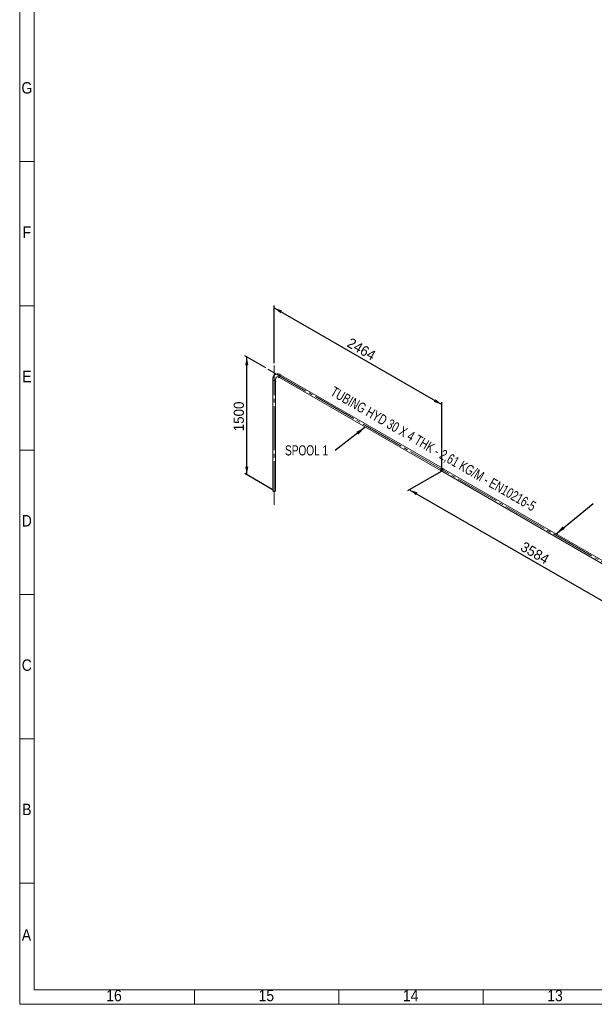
# Paper-space layout 'Hoja2' of a CAD drawing. Header units: millimetres. Extents: x 450 to 25135, y 150 to 17673.
# Tile 1 of 19: x 450 to 6421, y 150 to 10385. Entities that reach past the tile are written whole.
import ezdxf

# ---------------------------------------------------------------- set-up
doc = ezdxf.new("R2010")
doc.units = ezdxf.units.MM
doc.linetypes.add('SLD-Centrada-trazos-largos', pattern=[19.05, 15.24, -1.27, 1.27, -1.27])
doc.linetypes.add('SLD-Continua', pattern=[0])
doc.layers.add('COTAS', color=1, linetype='SLD-Continua')
doc.styles.add('SLDTEXTSTYLE3', font='GOTHIC.TTF', dxfattribs={"width": 0.913})
doc.styles.add('SLDTEXTSTYLE6', font='ARIALN.TTF', dxfattribs={"width": 0.87})
doc.styles.add('SLDTEXTSTYLE8', font='ARIAL.TTF', dxfattribs={"width": 0.948})
doc.styles.get("Standard").update_dxf_attribs({"font": 'ARIALN.TTF'})
doc.dimstyles.new('SLDDIMSTYLE3', dxfattribs={"dimtxt": 105, "dimasz": 105, "dimexe": 0, "dimexo": 0.0625, "dimgap": 26.25, "dimtad": 1, "dimlfac": 0.857143, "dimrnd": 1e-09, "dimzin": 12, "dimdsep": 46, "dimtxsty": 'SLDTEXTSTYLE8', "dimsah": 1, "dimcen": 0.09, "dimadec": 0, "dimazin": 3, "dimtfac": 1, "dimtofl": 0, "dimtmove": 0, "dimatfit": 3, "dimfxl": 1, "dimfrac": 2, "dimtolj": 1, "dimtzin": 12, "dimarcsym": 0})
doc.dimstyles.new('SLDDIMSTYLE4', dxfattribs={"dimtxt": 0.18, "dimasz": 105, "dimexe": 0, "dimexo": 0.0625, "dimgap": 0, "dimtad": 0, "dimtih": 1, "dimtoh": 1, "dimdec": 0, "dimrnd": 1e-09, "dimzin": 0, "dimdsep": 46, "dimtxsty": 'Standard', "dimsah": 1, "dimcen": 0.09, "dimadec": 0, "dimazin": 0, "dimtfac": 105, "dimtdec": 0, "dimtofl": 0, "dimtmove": 0, "dimatfit": 3, "dimfxl": 1, "dimfrac": 2, "dimtolj": 1, "dimtzin": 0, "dimarcsym": 0})

# ---------------------------------------------------------------- blocks, each defined once
blk = doc.blocks.new('_D_13')
at = {"layer": 'COTAS', "ltscale": 30}
for p, q in [((3094, 6816), (3094, 7414)), ((3094, 7389), (4836, 6384)), ((4836, 5734), (4836, 6408))]:
    blk.add_line(p, q, dxfattribs=at)
for points in [[(3094, 7389), (3160, 7333), (3176, 7361)], [(4836, 6384), (4770, 6440), (4754, 6412)]]:
    blk.add_solid(points, dxfattribs=at)
at = {"layer": 'COTAS', "ltscale": 30, "insert": (3894, 7084), "char_height": 105, "attachment_point": 1, "rotation": 330.0027, "style": 'SLDTEXTSTYLE8'}
blk.add_mtext('2464', dxfattribs=at)
blk = doc.blocks.new('_D_14')
at = {"layer": 'COTAS', "ltscale": 30}
for p, q in [((3006, 6765), (2788, 6891)), ((2810, 5654), (2810, 6879)), ((3073, 5502), (2788, 5666))]:
    blk.add_line(p, q, dxfattribs=at)
for points in [[(2810, 6879), (2793, 6793), (2826, 6793)], [(2810, 5654), (2826, 5740), (2793, 5740)]]:
    blk.add_solid(points, dxfattribs=at)
at = {"layer": 'COTAS', "ltscale": 30, "insert": (2674, 6106), "char_height": 105, "attachment_point": 1, "rotation": 90, "style": 'SLDTEXTSTYLE8'}
blk.add_mtext('1500', dxfattribs=at)
blk = doc.blocks.new('_D_15')
at = {"layer": 'COTAS', "ltscale": 30}
for p, q in [((4829, 5689), (4479, 5487)), ((4500, 5499), (7035, 4036)), ((7297, 4187), (7013, 4024))]:
    blk.add_line(p, q, dxfattribs=at)
for points in [[(4500, 5499), (4567, 5442), (4583, 5470)], [(7035, 4036), (6969, 4093), (6952, 4065)]]:
    blk.add_solid(points, dxfattribs=at)
at = {"layer": 'COTAS', "ltscale": 30, "insert": (5696, 4965), "char_height": 105, "attachment_point": 1, "rotation": 330.0027, "style": 'SLDTEXTSTYLE8'}
blk.add_mtext('3584', dxfattribs=at)
blk = doc.blocks.new('SW_NOTE_0_38')
at = {"layer": 'COTAS', "color": 0, "ltscale": 30, "insert": (-521, 55), "char_height": 105, "attachment_point": 1, "style": 'SLDTEXTSTYLE6'}
blk.add_mtext('SPOOL 1', dxfattribs=at)

psp = doc.layouts.new('Hoja2')

# ---------------------------------------------------------------- linework, layer by layer
at = {"color": 7, "linetype": 'SLD-Continua', "lineweight": 18, "ltscale": 30}
for p, q in [((450, 150), (450, 17670)), ((600, 300), (600, 17520)), ((600, 8910), (450, 8910)), ((599.97, 8910), (600.03, 8910)), ((600, 7410), (450, 7410)), ((3150.021, 6665.176), (4828.693, 5696.1)), ((4843.691, 5722.081), (3165.02, 6691.158)), ((3078.881, 6641.416), (3078.881, 5490.094)), ((3108.881, 5490.094), (3108.881, 6641.416)), ((600, 5910), (450, 5910)), ((4842.835, 5687.936), (7313.466, 4261.671)), ((7328.465, 4287.652), (4857.834, 5713.917)), ((600, 4410), (450, 4410)), ((600, 2910), (450, 2910)), ((600, 1410), (450, 1410)), ((24930, 300), (600, 300)), ((2265, 300), (2265, 150)), ((3765, 300), (3765, 150)), ((5265, 300), (5265, 150)), ((25080, 150), (450, 150))]:
    psp.add_line(p, q, dxfattribs=at)
at = {"color": 7, "linetype": 'SLD-Continua', "lineweight": 18, "ltscale": 30, "flags": 128}
for points in [[(3165.02, 6691.158), (3162.678, 6692.467), (3158.285, 6694.697), (3153.863, 6696.645), (3149.429, 6698.296), (3145.003, 6699.641), (3140.602, 6700.67), (3136.248, 6701.378), (3131.961, 6701.762), (3127.762, 6701.823), (3123.669, 6701.564), (3119.699, 6700.992), (3115.863, 6700.116), (3112.175, 6698.945), (3108.642, 6697.489), (3105.273, 6695.756), (3102.076, 6693.755), (3099.056, 6691.495), (3096.223, 6688.985), (3093.58, 6686.23), (3091.134, 6683.237), (3088.89, 6680.008), (3086.853, 6676.55), (3085.032, 6672.866), (3083.433, 6668.964), (3082.064, 6664.852), (3080.934, 6660.543), (3080.046, 6656.052), (3079.407, 6651.396), (3079.019, 6646.594), (3078.881, 6641.416)], [(3108.881, 6641.416), (3108.906, 6643.277), (3109.092, 6646.692), (3109.45, 6649.904), (3109.971, 6652.902), (3110.64, 6655.674), (3111.444, 6658.212), (3112.371, 6660.514), (3113.408, 6662.582), (3114.547, 6664.423), (3115.788, 6666.05), (3117.144, 6667.482), (3118.651, 6668.737), (3120.371, 6669.826), (3122.362, 6670.727), (3124.247, 6671.299), (3126.203, 6671.658), (3128.256, 6671.825), (3130.645, 6671.789), (3133.148, 6671.524), (3135.769, 6671.029), (3138.505, 6670.3), (3141.352, 6669.329), (3144.297, 6668.114), (3147.329, 6666.65), (3150.021, 6665.176)], [(3146.914, 6672.044), (3147.038, 6673.985), (3147.408, 6676.025), (3148.015, 6678.114), (3148.845, 6680.205), (3149.878, 6682.248), (3151.091, 6684.196), (3152.454, 6686.002), (3153.935, 6687.624), (3155.501, 6689.025), (3157.114, 6690.171), (3158.737, 6691.036), (3160.331, 6691.6), (3161.859, 6691.848), (3163.286, 6691.776), (3164.577, 6691.384), (3165.02, 6691.158)], [(3150.021, 6665.176), (3149.878, 6665.262), (3148.845, 6666.112), (3148.015, 6667.245), (3147.408, 6668.634), (3147.038, 6670.246), (3146.914, 6672.044)], [(3165.019, 6691.158), (3163.951, 6691.62), (3162.588, 6691.852), (3161.106, 6691.764), (3159.54, 6691.357), (3157.927, 6690.64), (3156.304, 6689.632), (3154.71, 6688.355), (3153.182, 6686.838), (3151.755, 6685.119), (3150.464, 6683.237), (3149.338, 6681.236), (3148.403, 6679.163), (3147.683, 6677.066), (3147.193, 6674.996), (3146.945, 6672.999), (3146.945, 6671.124), (3147.193, 6669.414), (3147.683, 6667.909), (3148.403, 6666.645), (3149.338, 6665.65), (3150.033, 6665.169)], [(3108.881, 6641.406), (3108.746, 6640.259), (3108.266, 6638.962), (3107.448, 6637.724), (3106.313, 6636.571), (3104.886, 6635.532), (3103.201, 6634.632), (3101.298, 6633.89), (3099.221, 6633.324), (3097.018, 6632.949), (3094.743, 6632.771), (3092.446, 6632.797), (3090.184, 6633.024), (3088.008, 6633.448), (3085.97, 6634.059), (3084.117, 6634.843), (3082.494, 6635.78), (3081.137, 6636.85), (3080.078, 6638.026), (3079.344, 6639.282), (3078.95, 6640.588), (3078.881, 6641.418)], [(3078.881, 6641.416), (3078.884, 6641.251), (3079.103, 6639.931), (3079.669, 6638.646), (3080.568, 6637.426), (3081.78, 6636.3), (3083.274, 6635.293)], [(3083.274, 6635.293), (3085.018, 6634.43), (3086.969, 6633.731), (3089.082, 6633.212), (3091.308, 6632.886), (3093.594, 6632.759), (3095.886, 6632.835), (3098.132, 6633.112), (3100.278, 6633.584), (3102.274, 6634.24), (3104.074, 6635.063), (3105.634, 6636.036), (3106.919, 6637.135), (3107.898, 6638.334), (3108.549, 6639.605), (3108.856, 6640.919), (3108.881, 6641.416)], [(4846.799, 5715.213), (4846.674, 5717.011), (4846.304, 5718.624), (4845.697, 5720.012), (4844.868, 5721.145), (4843.834, 5721.995), (4842.622, 5722.543), (4841.259, 5722.776), (4839.777, 5722.687), (4838.211, 5722.28), (4836.598, 5721.564), (4834.976, 5720.555), (4833.382, 5719.278), (4831.853, 5717.762), (4830.427, 5716.043), (4829.135, 5714.16), (4828.009, 5712.159), (4827.075, 5710.086), (4826.354, 5707.99), (4825.864, 5705.919), (4825.617, 5703.923), (4825.617, 5702.048), (4825.864, 5700.338), (4826.354, 5698.833), (4827.075, 5697.568), (4828.009, 5696.574), (4829.135, 5695.873), (4830.427, 5695.481), (4831.853, 5695.409), (4833.382, 5695.658), (4834.976, 5696.221), (4836.598, 5697.086), (4838.211, 5698.232), (4839.777, 5699.633), (4840.762, 5700.675)], [(4843.97, 5713.581), (4843.845, 5715.112), (4843.474, 5716.45), (4842.869, 5717.552), (4842.05, 5718.381), (4841.042, 5718.912), (4839.878, 5719.128), (4838.596, 5719.02), (4837.236, 5718.594), (4835.843, 5717.862), (4834.461, 5716.848), (4833.135, 5715.585), (4831.907, 5714.113), (4830.817, 5712.479), (4829.899, 5710.737), (4829.184, 5708.942), (4828.694, 5707.151), (4828.445, 5705.423), (4828.445, 5703.813), (4828.694, 5702.372), (4829.184, 5701.148), (4829.899, 5700.178), (4830.817, 5699.495), (4831.907, 5699.121), (4833.135, 5699.066), (4834.461, 5699.334), (4835.843, 5699.916), (4837.236, 5700.792), (4838.596, 5701.936), (4839.878, 5703.309), (4841.042, 5704.868), (4842.05, 5706.562), (4842.869, 5708.338), (4843.474, 5710.138), (4843.845, 5711.905), (4843.97, 5713.581)], [(4839.728, 5694.803), (4839.852, 5696.745), (4840.222, 5698.784), (4840.829, 5700.874), (4841.659, 5702.965), (4842.692, 5705.008), (4843.904, 5706.955), (4845.267, 5708.761), (4846.749, 5710.384), (4848.315, 5711.785), (4849.928, 5712.931), (4851.551, 5713.796), (4853.145, 5714.359), (4854.673, 5714.607), (4856.1, 5714.535), (4857.391, 5714.144), (4857.834, 5713.917)], [(4842.835, 5687.936), (4842.692, 5688.021), (4841.659, 5688.871), (4840.829, 5690.004), (4840.222, 5691.393), (4839.852, 5693.005), (4839.728, 5694.803)], [(3083.274, 5483.971), (3081.78, 5484.977), (3080.568, 5486.104), (3079.669, 5487.324), (3079.103, 5488.608), (3078.884, 5489.928), (3078.881, 5490.094)], [(3108.881, 5490.094), (3108.856, 5489.597), (3108.549, 5488.283), (3107.898, 5487.011), (3106.919, 5485.812), (3105.634, 5484.713), (3104.074, 5483.741), (3102.274, 5482.917), (3100.278, 5482.262), (3098.132, 5481.79), (3095.886, 5481.512), (3093.594, 5481.436), (3091.308, 5481.563), (3089.082, 5481.89), (3086.969, 5482.409), (3085.018, 5483.108), (3083.274, 5483.971)]]:
    psp.add_lwpolyline(points, dxfattribs=at)
at = {"color": 7, "linetype": 'SLD-Continua', "lineweight": 18, "ltscale": 900}
psp.add_arc((4827.958, 5715.504), 18.842, 340.9087525, 359.1156057, dxfattribs=at)
at = {"layer": 'COTAS', "linetype": 'SLD-Centrada-trazos-largos', "lineweight": 18, "ltscale": 30}
for p, q in [((3093.881, 5340.094), (3093.881, 6791.416)), ((3027.613, 6753.161), (7450.873, 4199.667))]:
    psp.add_line(p, q, dxfattribs=at)

# ---------------------------------------------------------------- block references
at = {"layer": 'COTAS', "ltscale": 30}
psp.add_blockref('SW_NOTE_0_38', (3727.868, 5905.493), dxfattribs=at)

# ---------------------------------------------------------------- texts
at = {"color": 7, "linetype": 'Continuous', "lineweight": 0, "ltscale": 30, "attachment_point": 2, "style": 'SLDTEXTSTYLE3'}
for s, insert, char_height in [('G', (524.6, 9735.409), 119.062), ('F', (523.732, 8235.409), 119.062), ('E', (525.234, 6735.409), 119.062), ('D', (523.581, 5235.409), 119.062), ('C', (523.76, 3735.409), 119.062), ('B', (524.118, 2235.409), 119.062), ('A', (520.191, 930.409), 119.062), ('16', (1430.102, 300.409), 119.0625), ('15', (3012.602, 300.409), 119.0625), ('14', (4512.602, 300.409), 119.0625), ('13', (6012.602, 300.409), 119.0625)]:
    psp.add_mtext(s, dxfattribs=dict(at, insert=insert, char_height=char_height))
at = {"layer": 'COTAS', "ltscale": 30, "insert": (4774.434, 5969.217), "char_height": 105, "attachment_point": 2, "rotation": 330, "style": 'SLDTEXTSTYLE6'}
psp.add_mtext('TUBING HYD 30 X 4 THK - 2,61 KG/M - EN10216-5', dxfattribs=at)

# ---------------------------------------------------------------- dimensions: what is measured, and where the dimension line sits
at = {"layer": 'COTAS', "ltscale": 30}
for base, p1, p2, angle, picture, middle in [((4836.192, 6383.569), (3093.881, 6791.416), (4836.192, 5709.09), 330.0026883, '_D_13', (3965.037, 6886.477)), ((2809.566, 6879.036), (3093.881, 5490.094), (3027.613, 6753.161), 90, '_D_14', (2809.566, 6266.631)), ((7034.698, 4035.926), (4850.334, 5700.926), (7318.337, 4199.667), 330.0026883, '_D_15', (5767.563, 4767.428))]:
    dim = psp.add_linear_dim(base=base, p1=p1, p2=p2, angle=angle, dimstyle='SLDDIMSTYLE3', dxfattribs=at)
    dim.commit()
    dim.dimension.update_dxf_attribs({"geometry": picture, "text_midpoint": middle, "dimtype": 160})

# ---------------------------------------------------------------- leaders
for points in [[(4041.411, 6150.588), (3727.868, 5905.493)], [(6022.296, 5038.219), (6408.571, 5355.901)]]:
    psp.add_leader(points, dimstyle='SLDDIMSTYLE4', dxfattribs=at)

doc.saveas('drawing.dxf')
